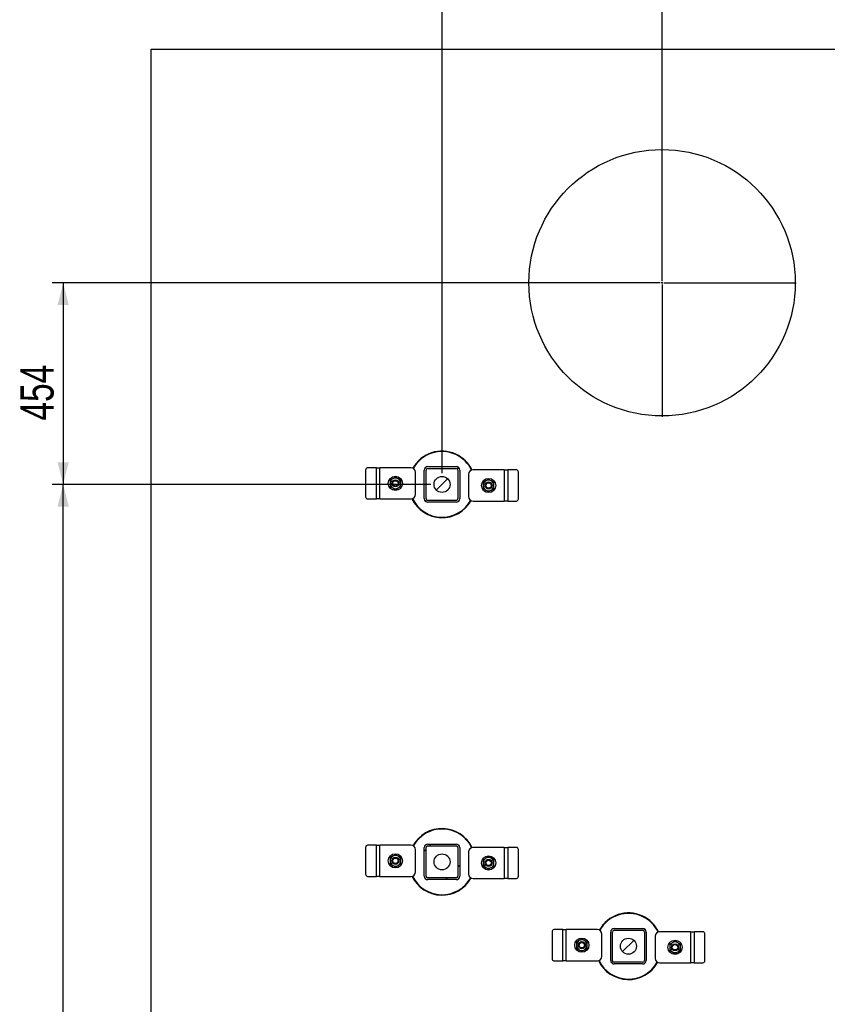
# Model space of a CAD drawing. Header units: millimetres. Extents: x 5 to 589, y 5 to 415.
# Tile 85 of 90: x 443 to 516, y 233 to 321. Entities that reach past the tile are written whole.
import ezdxf

# ---------------------------------------------------------------- set-up
doc = ezdxf.new("R2010")
doc.units = ezdxf.units.MM
doc.linetypes.add('CENTERX2', pattern=[20.32, 12.7, -2.54, 2.54, -2.54])
for name, color, linetype in [('COTES', 1, 'Continuous'), ('TRAIT-FINS', 9, 'Continuous'), ('TRAIT-MIXTES', 3, 'CENTERX2')]:
    doc.layers.add(name, color=color, linetype=linetype)
doc.layers.add('TRAIT-FORT', color=4, linetype='Continuous', lineweight=25)
doc.styles.add('SLDTEXTSTYLE0', font='TXT', dxfattribs={"width": 0.75})
doc.dimstyles.new('SLDDIMSTYLE0', dxfattribs={"dimtxt": 3, "dimasz": 2, "dimexe": 0, "dimexo": 0.0625, "dimgap": 0.75, "dimtad": 1, "dimdec": 0, "dimlfac": 25, "dimrnd": 1e-09, "dimzin": 12, "dimdsep": 46, "dimtxsty": 'SLDTEXTSTYLE0', "dimsah": 1, "dimcen": 0.09, "dimadec": 0, "dimazin": 3, "dimtfac": 1, "dimtdec": 0, "dimtofl": 0, "dimtmove": 0, "dimatfit": 3, "dimfxl": 1, "dimfrac": 2, "dimtolj": 1, "dimtzin": 12, "dimarcsym": 0})

# ---------------------------------------------------------------- blocks, each defined once
blk = doc.blocks.new('_D_22')
at = {"layer": 'COTES', "color": 1, "transparency": 16777216}
for p, q in [((481.489, 280.421), (481.489, 324.585)), ((501.319, 298.586), (501.319, 324.585)), ((481.489, 323.585), (501.319, 323.585))]:
    blk.add_line(p, q, dxfattribs=at)
for points in [[(481.489, 323.585), (483.489, 323.085), (483.489, 324.085)], [(501.319, 323.585), (499.319, 324.085), (499.319, 323.085)]]:
    blk.add_solid(points, dxfattribs=at)
at = {"layer": 'COTES', "color": 1, "transparency": 16777216, "insert": (488.079, 327.452), "char_height": 3, "attachment_point": 1, "style": 'SLDTEXTSTYLE0'}
blk.add_mtext('496', dxfattribs=at)
blk = doc.blocks.new('_D_23')
at = {"layer": 'COTES', "color": 1, "transparency": 16777216}
for p, q in [((501.319, 298.586), (501.319, 324.585)), ((549.089, 280.421), (549.089, 324.585)), ((549.089, 323.585), (501.319, 323.585))]:
    blk.add_line(p, q, dxfattribs=at)
for points in [[(501.319, 323.585), (503.319, 323.085), (503.319, 324.085)], [(549.089, 323.585), (547.089, 324.085), (547.089, 323.085)]]:
    blk.add_solid(points, dxfattribs=at)
at = {"layer": 'COTES', "color": 1, "transparency": 16777216, "insert": (520.771, 327.452), "char_height": 3, "attachment_point": 1, "style": 'SLDTEXTSTYLE0'}
blk.add_mtext('1194', dxfattribs=at)
blk = doc.blocks.new('_D_24')
at = {"layer": 'COTES', "color": 1, "transparency": 16777216}
for p, q in [((500.319, 297.586), (446.347, 297.586)), ((447.347, 297.586), (447.347, 279.421)), ((480.489, 279.421), (446.347, 279.421))]:
    blk.add_line(p, q, dxfattribs=at)
for points in [[(447.347, 297.586), (446.847, 295.586), (447.847, 295.586)], [(447.347, 279.421), (447.847, 281.421), (446.847, 281.421)]]:
    blk.add_solid(points, dxfattribs=at)
at = {"layer": 'COTES', "color": 1, "transparency": 16777216, "insert": (443.48, 285.178), "char_height": 3, "attachment_point": 1, "rotation": 90, "style": 'SLDTEXTSTYLE0'}
blk.add_mtext('454', dxfattribs=at)
blk = doc.blocks.new('_D_25')
at = {"layer": 'COTES', "color": 1, "transparency": 16777216}
for p, q in [((480.489, 279.421), (446.347, 279.421)), ((447.347, 177.421), (447.347, 279.421)), ((481.089, 177.421), (446.347, 177.421))]:
    blk.add_line(p, q, dxfattribs=at)
for points in [[(447.347, 279.421), (446.847, 277.421), (447.847, 277.421)], [(447.347, 177.421), (447.847, 179.421), (446.847, 179.421)]]:
    blk.add_solid(points, dxfattribs=at)
at = {"layer": 'COTES', "color": 1, "transparency": 16777216, "insert": (443.48, 223.987), "char_height": 3, "attachment_point": 1, "rotation": 90, "style": 'SLDTEXTSTYLE0'}
blk.add_mtext('2550', dxfattribs=at)
blk = doc.blocks.new('SW_CENTERMARKSYMBOL_0')
at = {"layer": 'TRAIT-MIXTES', "color": 0}
for p, q in [((0, 0.16), (0, 12.08)), ((-0.16, 0), (-12.08, 0)), ((0, 0), (-0.08, 0)), ((0, 0), (0, 0.08)), ((0, 0), (0, -0.08)), ((0, 0), (0.08, 0)), ((0.16, 0), (12.08, 0)), ((0, -0.16), (0, -12.08))]:
    blk.add_line(p, q, dxfattribs=at)

msp = doc.modelspace()

# ---------------------------------------------------------------- hatches: boundary and pattern name
at = {"layer": 'TRAIT-FINS'}
h = msp.add_hatch(dxfattribs=at)
h.set_pattern_fill('ANSI31', color=9, angle=3e-322, style=0)
edge = h.paths.add_edge_path(flags=0)
edge.add_arc((480.209, 280.701), 0.32, 90, 180)
edge.add_line((479.889, 280.701), (479.889, 278.141))
edge.add_arc((480.209, 278.141), 0.32, 180, 270)
edge.add_line((480.209, 277.821), (482.769, 277.821))
edge.add_arc((482.769, 278.141), 0.32, 270, 360)
edge.add_line((483.089, 278.141), (483.089, 280.701))
edge.add_arc((482.769, 280.701), 0.32, 0, 90)
edge.add_line((482.769, 281.021), (480.209, 281.021))
edge = h.paths.add_edge_path(flags=0)
edge.add_line((480.049, 278.141), (480.049, 280.701))
edge.add_arc((480.209, 280.701), 0.16, 90, 180, ccw=False)
edge.add_line((480.209, 280.861), (482.769, 280.861))
edge.add_arc((482.769, 280.701), 0.16, 0, 90, ccw=False)
edge.add_line((482.929, 280.701), (482.929, 278.141))
edge.add_arc((482.769, 278.141), 0.16, 270, 360, ccw=False)
edge.add_line((482.769, 277.981), (480.209, 277.981))
edge.add_arc((480.209, 278.141), 0.16, 180, 270, ccw=False)
h = msp.add_hatch(dxfattribs=at)
h.set_pattern_fill('ANSI32', color=9, style=0)
edge = h.paths.add_edge_path(flags=0)
edge.add_arc((481.489, 279.421), 0.72, 0, 360)
h = msp.add_hatch(dxfattribs=at)
h.set_pattern_fill('ANSI31', color=9, angle=3e-322, style=0)
edge = h.paths.add_edge_path(flags=0)
edge.add_arc((480.209, 244.141), 0.32, 180, 270)
edge.add_line((480.209, 243.821), (482.769, 243.821))
edge.add_arc((482.769, 244.141), 0.32, 270, 360)
edge.add_line((483.089, 244.141), (483.089, 246.701))
edge.add_arc((482.769, 246.701), 0.32, 0, 90)
edge.add_line((482.769, 247.021), (480.209, 247.021))
edge.add_arc((480.209, 246.701), 0.32, 90, 180)
edge.add_line((479.889, 246.701), (479.889, 244.141))
edge = h.paths.add_edge_path(flags=0)
edge.add_line((482.769, 243.981), (480.209, 243.981))
edge.add_arc((480.209, 244.141), 0.16, 180, 270, ccw=False)
edge.add_line((480.049, 244.141), (480.049, 246.701))
edge.add_arc((480.209, 246.701), 0.16, 90, 180, ccw=False)
edge.add_line((480.209, 246.861), (482.769, 246.861))
edge.add_arc((482.769, 246.701), 0.16, 0, 90, ccw=False)
edge.add_line((482.929, 246.701), (482.929, 244.141))
edge.add_arc((482.769, 244.141), 0.16, 270, 360, ccw=False)
h = msp.add_hatch(dxfattribs=at)
h.set_pattern_fill('ANSI32', color=9, style=0)
edge = h.paths.add_edge_path(flags=0)
edge.add_arc((481.489, 245.421), 0.72, 0, 360)
h = msp.add_hatch(dxfattribs=at)
h.set_pattern_fill('ANSI31', color=9, angle=3e-322, style=0)
edge = h.paths.add_edge_path(flags=0)
edge.add_arc((497.009, 239.101), 0.32, 90, 180)
edge.add_line((496.689, 239.101), (496.689, 236.541))
edge.add_arc((497.009, 236.541), 0.32, 180, 270)
edge.add_line((497.009, 236.221), (499.569, 236.221))
edge.add_arc((499.569, 236.541), 0.32, 270, 360)
edge.add_line((499.889, 236.541), (499.889, 239.101))
edge.add_arc((499.569, 239.101), 0.32, 0, 90)
edge.add_line((499.569, 239.421), (497.009, 239.421))
edge = h.paths.add_edge_path(flags=0)
edge.add_line((496.849, 236.541), (496.849, 239.101))
edge.add_arc((497.009, 239.101), 0.16, 90, 180, ccw=False)
edge.add_line((497.009, 239.261), (499.569, 239.261))
edge.add_arc((499.569, 239.101), 0.16, 0, 90, ccw=False)
edge.add_line((499.729, 239.101), (499.729, 236.541))
edge.add_arc((499.569, 236.541), 0.16, 270, 360, ccw=False)
edge.add_line((499.569, 236.381), (497.009, 236.381))
edge.add_arc((497.009, 236.541), 0.16, 180, 270, ccw=False)
h = msp.add_hatch(dxfattribs=at)
h.set_pattern_fill('ANSI32', color=9, style=0)
edge = h.paths.add_edge_path(flags=0)
edge.add_arc((498.289, 237.821), 0.72, 0, 360)

# ---------------------------------------------------------------- linework, layer by layer
at = {"layer": 'TRAIT-FORT', "color": 4, "linetype": 'Continuous', "lineweight": 25}
for p, q in [((455.289, 318.621), (575.289, 318.621)), ((455.289, 150.621), (455.289, 318.621)), ((474.605, 280.715), (474.605, 278.315)), ((475.57, 280.915), (474.778, 280.915)), ((475.57, 278.115), (475.57, 280.915)), ((475.57, 280.915), (475.89, 280.915)), ((478.69, 280.915), (475.89, 280.915)), ((475.89, 278.115), (475.89, 280.915)), ((479.09, 278.515), (479.09, 280.515)), ((479.889, 278.141), (479.889, 280.701)), ((480.049, 278.141), (480.049, 280.701)), ((480.209, 281.021), (482.769, 281.021)), ((480.209, 280.861), (482.769, 280.861)), ((482.929, 280.701), (482.929, 278.141)), ((483.089, 280.701), (483.089, 278.141)), ((483.887, 280.326), (483.887, 278.326)), ((487.087, 280.726), (484.287, 280.726)), ((487.087, 280.726), (487.087, 277.926)), ((487.087, 280.726), (487.407, 280.726)), ((487.407, 280.726), (487.407, 277.926)), ((488.199, 280.726), (487.407, 280.726)), ((488.372, 278.126), (488.372, 280.526)), ((474.778, 278.115), (475.57, 278.115)), ((475.89, 278.115), (475.57, 278.115)), ((475.89, 278.115), (478.69, 278.115)), ((482.769, 277.981), (480.209, 277.981)), ((482.769, 277.821), (480.209, 277.821)), ((484.287, 277.926), (487.087, 277.926)), ((487.407, 277.926), (487.087, 277.926)), ((487.407, 277.926), (488.199, 277.926)), ((474.605, 246.715), (474.605, 244.315)), ((475.57, 246.915), (474.778, 246.915)), ((475.57, 244.115), (475.57, 246.915)), ((475.57, 246.915), (475.89, 246.915)), ((478.69, 246.915), (475.89, 246.915)), ((475.89, 244.115), (475.89, 246.915)), ((479.889, 244.141), (479.889, 246.701)), ((480.049, 244.141), (480.049, 246.701)), ((480.209, 247.021), (482.769, 247.021)), ((480.209, 246.861), (482.769, 246.861)), ((482.929, 246.701), (482.929, 244.141)), ((483.089, 246.701), (483.089, 244.141)), ((487.087, 246.726), (484.287, 246.726)), ((487.087, 246.726), (487.087, 243.926)), ((487.087, 246.726), (487.407, 246.726)), ((487.407, 246.726), (487.407, 243.926)), ((488.199, 246.726), (487.407, 246.726)), ((479.09, 244.515), (479.09, 246.515)), ((483.887, 246.326), (483.887, 244.326)), ((488.372, 244.126), (488.372, 246.526)), ((474.778, 244.115), (475.57, 244.115)), ((475.89, 244.115), (475.57, 244.115)), ((475.89, 244.115), (478.69, 244.115)), ((482.769, 243.981), (480.209, 243.981)), ((484.287, 243.926), (487.087, 243.926)), ((487.407, 243.926), (487.087, 243.926)), ((487.407, 243.926), (488.199, 243.926)), ((482.769, 243.821), (480.209, 243.821)), ((491.405, 239.115), (491.405, 236.715)), ((492.37, 239.315), (491.578, 239.315)), ((492.37, 236.515), (492.37, 239.315)), ((492.37, 239.315), (492.69, 239.315)), ((495.49, 239.315), (492.69, 239.315)), ((492.69, 236.515), (492.69, 239.315)), ((495.89, 236.915), (495.89, 238.915)), ((496.689, 236.541), (496.689, 239.101)), ((496.849, 236.541), (496.849, 239.101)), ((497.009, 239.421), (499.569, 239.421)), ((497.009, 239.261), (499.569, 239.261)), ((499.729, 239.101), (499.729, 236.541)), ((499.889, 239.101), (499.889, 236.541)), ((500.687, 238.726), (500.687, 236.726)), ((503.887, 239.126), (501.087, 239.126)), ((503.887, 239.126), (503.887, 236.326)), ((503.887, 239.126), (504.207, 239.126)), ((504.207, 239.126), (504.207, 236.326)), ((504.999, 239.126), (504.207, 239.126)), ((505.172, 236.526), (505.172, 238.926)), ((491.578, 236.515), (492.37, 236.515)), ((492.69, 236.515), (492.37, 236.515)), ((492.69, 236.515), (495.49, 236.515)), ((499.569, 236.381), (497.009, 236.381)), ((499.569, 236.221), (497.009, 236.221)), ((501.087, 236.326), (503.887, 236.326)), ((504.207, 236.326), (503.887, 236.326)), ((504.207, 236.326), (504.999, 236.326))]:
    msp.add_line(p, q, dxfattribs=at)
for centre, radius in [((501.319, 297.586), 12), ((477.29, 279.515), 0.64), ((477.29, 279.515), 0.32), ((477.29, 279.515), 0.244), ((481.489, 279.421), 0.72), ((485.687, 279.326), 0.64), ((485.687, 279.326), 0.32), ((485.687, 279.326), 0.244), ((477.29, 245.515), 0.64), ((477.29, 245.515), 0.32), ((477.29, 245.515), 0.244), ((481.489, 245.421), 0.72), ((485.687, 245.326), 0.64), ((485.687, 245.326), 0.32), ((485.687, 245.326), 0.244), ((494.09, 237.915), 0.64), ((494.09, 237.915), 0.32), ((494.09, 237.915), 0.244), ((498.289, 237.821), 0.72), ((502.487, 237.726), 0.64), ((502.487, 237.726), 0.32), ((502.487, 237.726), 0.244)]:
    msp.add_circle(centre, radius, dxfattribs=at)
for centre, radius, start, end in [((481.489, 279.421), 3, 65.32581, 151.00631), ((481.489, 279.421), 2.96, 65.32581, 151.11981), ((481.489, 279.421), 2.96, 25.67227, 65.32581), ((481.489, 279.421), 3, 25.44754, 65.32581), ((474.792, 280.728), 0.188, 94.40195, 183.81126), ((478.69, 280.515), 0.4, 0, 90), ((480.209, 280.701), 0.32, 90, 180), ((480.209, 280.701), 0.16, 90, 180), ((482.769, 280.701), 0.32, 0, 90), ((482.769, 280.701), 0.16, 0, 90), ((484.287, 280.326), 0.4, 90, 180), ((488.185, 280.539), 0.188, 356.18874, 85.59805), ((477.29, 279.515), 0.48, 120, 180), ((477.29, 279.515), 0.48, 180, 240), ((477.29, 279.515), 0.48, 60, 120), ((477.29, 279.515), 0.48, 360, 60), ((477.29, 279.515), 0.48, 300, 360), ((485.687, 279.326), 0.48, 120, 180), ((485.687, 279.326), 0.48, 60, 120), ((485.687, 279.326), 0.48, 0, 60), ((477.29, 279.515), 0.48, 240, 300), ((478.69, 278.515), 0.4, 270, 0), ((485.687, 279.326), 0.48, 180, 240), ((485.687, 279.326), 0.48, 240, 300), ((485.687, 279.326), 0.48, 300, 0), ((474.792, 278.303), 0.188, 176.18874, 265.59805), ((481.489, 279.421), 3, 205.44649, 331.01677), ((481.489, 279.421), 2.96, 205.66101, 331.12657), ((480.209, 278.141), 0.32, 180, 270), ((480.209, 278.141), 0.16, 180, 270), ((482.769, 278.141), 0.32, 270, 0), ((482.769, 278.141), 0.16, 270, 0), ((484.287, 278.326), 0.4, 180, 270), ((488.185, 278.114), 0.188, 274.40195, 3.81126), ((481.489, 245.421), 3, 25.47251, 151.03245), ((481.489, 245.421), 2.96, 25.66799, 151.00372), ((474.792, 246.728), 0.188, 94.40195, 183.81126), ((478.69, 246.515), 0.4, 0, 90), ((480.209, 246.701), 0.32, 90, 180), ((480.209, 246.701), 0.16, 90, 180), ((482.769, 246.701), 0.32, 0, 90), ((482.769, 246.701), 0.16, 0, 90), ((484.287, 246.326), 0.4, 90, 180), ((488.185, 246.539), 0.188, 356.18874, 85.59805), ((477.29, 245.515), 0.48, 120, 180), ((477.29, 245.515), 0.48, 60, 120), ((477.29, 245.515), 0.48, 360, 60), ((485.687, 245.326), 0.48, 120, 180), ((485.687, 245.326), 0.48, 60, 120), ((485.687, 245.326), 0.48, 0, 60), ((477.29, 245.515), 0.48, 180, 240), ((477.29, 245.515), 0.48, 240, 300), ((477.29, 245.515), 0.48, 300, 360), ((485.687, 245.326), 0.48, 180, 240), ((485.687, 245.326), 0.48, 240, 300), ((485.687, 245.326), 0.48, 300, 0), ((474.792, 244.303), 0.188, 176.18874, 265.59805), ((478.69, 244.515), 0.4, 270, 0), ((481.489, 245.421), 3, 205.47262, 331.03239), ((481.489, 245.421), 2.96, 205.67626, 331.13158), ((480.209, 244.141), 0.32, 180, 270), ((480.209, 244.141), 0.16, 180, 270), ((482.769, 244.141), 0.32, 270, 0), ((482.769, 244.141), 0.16, 270, 0), ((484.287, 244.326), 0.4, 180, 270), ((488.185, 244.114), 0.188, 274.40195, 3.81126), ((498.289, 237.821), 3, 65.32581, 151.01631), ((498.289, 237.821), 2.96, 65.32581, 151.11981), ((498.289, 237.821), 2.96, 25.67227, 65.32581), ((498.289, 237.821), 3, 25.44754, 65.32581), ((491.592, 239.128), 0.188, 94.40195, 183.81126), ((495.49, 238.915), 0.4, 0, 90), ((497.009, 239.101), 0.32, 90, 180), ((497.009, 239.101), 0.16, 90, 180), ((499.569, 239.101), 0.32, 0, 90), ((499.569, 239.101), 0.16, 0, 90), ((501.087, 238.726), 0.4, 90, 180), ((504.985, 238.939), 0.188, 356.18874, 85.59805), ((494.09, 237.915), 0.48, 120, 180), ((494.09, 237.915), 0.48, 180, 240), ((494.09, 237.915), 0.48, 60, 120), ((494.09, 237.915), 0.48, 360, 60), ((494.09, 237.915), 0.48, 300, 360), ((502.487, 237.726), 0.48, 120, 180), ((502.487, 237.726), 0.48, 180, 240), ((502.487, 237.726), 0.48, 60, 120), ((502.487, 237.726), 0.48, 0, 60), ((502.487, 237.726), 0.48, 300, 0), ((494.09, 237.915), 0.48, 240, 300), ((495.49, 236.915), 0.4, 270, 0), ((502.487, 237.726), 0.48, 240, 300), ((491.592, 236.703), 0.188, 176.18874, 265.59805), ((498.289, 237.821), 3, 205.44649, 331.01677), ((498.289, 237.821), 2.96, 205.66101, 331.12657), ((497.009, 236.541), 0.32, 180, 270), ((497.009, 236.541), 0.16, 180, 270), ((499.569, 236.541), 0.32, 270, 0), ((499.569, 236.541), 0.16, 270, 0), ((501.087, 236.726), 0.4, 180, 270), ((504.985, 236.514), 0.188, 274.40195, 3.81126)]:
    msp.add_arc(centre, radius, start, end, dxfattribs=at)
for points, knots in [([(477.05, 279.931), (477.009, 279.908), (476.929, 279.861), (476.849, 279.815), (476.81, 279.792)], [0, 0, 0, 0, 0.497844, 1, 1, 1, 1]), ([(476.81, 279.792), (476.81, 279.747), (476.81, 279.655), (476.81, 279.562), (476.81, 279.515)], [0, 0, 0, 0, 0.4981655, 1, 1, 1, 1]), ([(476.81, 279.515), (476.81, 279.469), (476.81, 279.376), (476.81, 279.284), (476.81, 279.238)], [0, 0, 0, 0, 0.4978437, 1, 1, 1, 1]), ([(477.29, 280.069), (477.25, 280.047), (477.171, 280.001), (477.09, 279.954), (477.05, 279.931)], [0, 0, 0, 0, 0.498165, 1, 1, 1, 1]), ([(477.53, 279.931), (477.489, 279.954), (477.409, 280), (477.329, 280.046), (477.29, 280.069)], [0, 0, 0, 0, 0.497844, 1, 1, 1, 1]), ([(477.77, 279.792), (477.73, 279.815), (477.651, 279.861), (477.57, 279.907), (477.53, 279.931)], [0, 0, 0, 0, 0.498165, 1, 1, 1, 1]), ([(477.77, 279.515), (477.77, 279.561), (477.77, 279.654), (477.77, 279.746), (477.77, 279.792)], [0, 0, 0, 0, 0.497844, 1, 1, 1, 1]), ([(477.77, 279.238), (477.77, 279.284), (477.77, 279.375), (477.77, 279.468), (477.77, 279.515)], [0, 0, 0, 0, 0.498165, 1, 1, 1, 1]), ([(485.447, 279.742), (485.407, 279.719), (485.327, 279.672), (485.247, 279.626), (485.207, 279.603)], [0, 0, 0, 0, 0.497844, 1, 1, 1, 1]), ([(485.207, 279.603), (485.207, 279.558), (485.207, 279.466), (485.207, 279.373), (485.207, 279.326)], [0, 0, 0, 0, 0.498165, 1, 1, 1, 1]), ([(485.687, 279.881), (485.648, 279.858), (485.568, 279.812), (485.488, 279.765), (485.447, 279.742)], [0, 0, 0, 0, 0.4981655, 1, 1, 1, 1]), ([(485.927, 279.742), (485.887, 279.765), (485.807, 279.812), (485.727, 279.858), (485.687, 279.881)], [0, 0, 0, 0, 0.497844, 1, 1, 1, 1]), ([(486.167, 279.603), (486.128, 279.626), (486.048, 279.672), (485.968, 279.719), (485.927, 279.742)], [0, 0, 0, 0, 0.498165, 1, 1, 1, 1]), ([(486.167, 279.326), (486.167, 279.373), (486.167, 279.466), (486.167, 279.557), (486.167, 279.603)], [0, 0, 0, 0, 0.497844, 1, 1, 1, 1]), ([(476.81, 279.238), (476.849, 279.215), (476.929, 279.169), (477.009, 279.123), (477.05, 279.099)], [0, 0, 0, 0, 0.498165, 1, 1, 1, 1]), ([(477.05, 279.099), (477.09, 279.076), (477.17, 279.03), (477.25, 278.984), (477.29, 278.961)], [0, 0, 0, 0, 0.4978437, 1, 1, 1, 1]), ([(477.29, 278.961), (477.329, 278.984), (477.409, 279.03), (477.489, 279.076), (477.53, 279.099)], [0, 0, 0, 0, 0.498165, 1, 1, 1, 1]), ([(477.53, 279.099), (477.57, 279.123), (477.65, 279.169), (477.73, 279.215), (477.77, 279.238)], [0, 0, 0, 0, 0.497844, 1, 1, 1, 1]), ([(485.207, 279.326), (485.207, 279.28), (485.207, 279.187), (485.207, 279.095), (485.207, 279.049)], [0, 0, 0, 0, 0.497844, 1, 1, 1, 1]), ([(485.207, 279.049), (485.247, 279.026), (485.327, 278.98), (485.407, 278.934), (485.447, 278.911)], [0, 0, 0, 0, 0.498165, 1, 1, 1, 1]), ([(485.447, 278.911), (485.488, 278.887), (485.568, 278.841), (485.648, 278.795), (485.687, 278.772)], [0, 0, 0, 0, 0.497844, 1, 1, 1, 1]), ([(485.687, 278.772), (485.727, 278.795), (485.807, 278.841), (485.887, 278.887), (485.927, 278.911)], [0, 0, 0, 0, 0.498165, 1, 1, 1, 1]), ([(485.927, 278.911), (485.968, 278.934), (486.048, 278.98), (486.128, 279.026), (486.167, 279.049)], [0, 0, 0, 0, 0.497844, 1, 1, 1, 1]), ([(486.167, 279.049), (486.167, 279.095), (486.167, 279.187), (486.167, 279.28), (486.167, 279.326)], [0, 0, 0, 0, 0.4981655, 1, 1, 1, 1]), ([(477.05, 245.931), (477.009, 245.908), (476.929, 245.861), (476.849, 245.815), (476.81, 245.792)], [0, 0, 0, 0, 0.497844, 1, 1, 1, 1]), ([(476.81, 245.792), (476.81, 245.747), (476.81, 245.655), (476.81, 245.562), (476.81, 245.515)], [0, 0, 0, 0, 0.4981655, 1, 1, 1, 1]), ([(477.29, 246.069), (477.25, 246.047), (477.171, 246.001), (477.09, 245.954), (477.05, 245.931)], [0, 0, 0, 0, 0.498165, 1, 1, 1, 1]), ([(477.53, 245.931), (477.489, 245.954), (477.409, 246), (477.329, 246.046), (477.29, 246.069)], [0, 0, 0, 0, 0.497844, 1, 1, 1, 1]), ([(477.77, 245.792), (477.73, 245.815), (477.651, 245.861), (477.57, 245.907), (477.53, 245.931)], [0, 0, 0, 0, 0.498165, 1, 1, 1, 1]), ([(477.77, 245.515), (477.77, 245.561), (477.77, 245.654), (477.77, 245.746), (477.77, 245.792)], [0, 0, 0, 0, 0.497844, 1, 1, 1, 1]), ([(485.447, 245.742), (485.407, 245.719), (485.327, 245.672), (485.247, 245.626), (485.207, 245.603)], [0, 0, 0, 0, 0.497844, 1, 1, 1, 1]), ([(485.687, 245.881), (485.648, 245.858), (485.568, 245.812), (485.488, 245.765), (485.447, 245.742)], [0, 0, 0, 0, 0.4981655, 1, 1, 1, 1]), ([(485.927, 245.742), (485.887, 245.765), (485.807, 245.812), (485.727, 245.858), (485.687, 245.881)], [0, 0, 0, 0, 0.497844, 1, 1, 1, 1]), ([(486.167, 245.603), (486.128, 245.626), (486.048, 245.672), (485.968, 245.719), (485.927, 245.742)], [0, 0, 0, 0, 0.498165, 1, 1, 1, 1]), ([(476.81, 245.515), (476.81, 245.469), (476.81, 245.376), (476.81, 245.284), (476.81, 245.238)], [0, 0, 0, 0, 0.4978437, 1, 1, 1, 1]), ([(476.81, 245.238), (476.849, 245.215), (476.929, 245.169), (477.009, 245.123), (477.05, 245.099)], [0, 0, 0, 0, 0.498165, 1, 1, 1, 1]), ([(477.05, 245.099), (477.09, 245.076), (477.17, 245.03), (477.25, 244.984), (477.29, 244.961)], [0, 0, 0, 0, 0.4978437, 1, 1, 1, 1]), ([(477.29, 244.961), (477.329, 244.984), (477.409, 245.03), (477.489, 245.076), (477.53, 245.099)], [0, 0, 0, 0, 0.498165, 1, 1, 1, 1]), ([(477.53, 245.099), (477.57, 245.123), (477.65, 245.169), (477.73, 245.215), (477.77, 245.238)], [0, 0, 0, 0, 0.497844, 1, 1, 1, 1]), ([(477.77, 245.238), (477.77, 245.284), (477.77, 245.375), (477.77, 245.468), (477.77, 245.515)], [0, 0, 0, 0, 0.498165, 1, 1, 1, 1]), ([(485.207, 245.603), (485.207, 245.558), (485.207, 245.466), (485.207, 245.373), (485.207, 245.326)], [0, 0, 0, 0, 0.498165, 1, 1, 1, 1]), ([(485.207, 245.326), (485.207, 245.28), (485.207, 245.187), (485.207, 245.095), (485.207, 245.049)], [0, 0, 0, 0, 0.497844, 1, 1, 1, 1]), ([(485.207, 245.049), (485.247, 245.026), (485.327, 244.98), (485.407, 244.934), (485.447, 244.911)], [0, 0, 0, 0, 0.498165, 1, 1, 1, 1]), ([(485.447, 244.911), (485.488, 244.887), (485.568, 244.841), (485.648, 244.795), (485.687, 244.772)], [0, 0, 0, 0, 0.497844, 1, 1, 1, 1]), ([(485.687, 244.772), (485.727, 244.795), (485.807, 244.841), (485.887, 244.887), (485.927, 244.911)], [0, 0, 0, 0, 0.498165, 1, 1, 1, 1]), ([(485.927, 244.911), (485.968, 244.934), (486.048, 244.98), (486.128, 245.026), (486.167, 245.049)], [0, 0, 0, 0, 0.497844, 1, 1, 1, 1]), ([(486.167, 245.326), (486.167, 245.373), (486.167, 245.466), (486.167, 245.557), (486.167, 245.603)], [0, 0, 0, 0, 0.497844, 1, 1, 1, 1]), ([(486.167, 245.049), (486.167, 245.095), (486.167, 245.187), (486.167, 245.28), (486.167, 245.326)], [0, 0, 0, 0, 0.4981655, 1, 1, 1, 1]), ([(493.85, 238.331), (493.809, 238.308), (493.729, 238.261), (493.649, 238.215), (493.61, 238.192)], [0, 0, 0, 0, 0.497844, 1, 1, 1, 1]), ([(493.61, 238.192), (493.61, 238.147), (493.61, 238.055), (493.61, 237.962), (493.61, 237.915)], [0, 0, 0, 0, 0.4981655, 1, 1, 1, 1]), ([(493.61, 237.915), (493.61, 237.869), (493.61, 237.776), (493.61, 237.684), (493.61, 237.638)], [0, 0, 0, 0, 0.4978437, 1, 1, 1, 1]), ([(494.09, 238.469), (494.05, 238.447), (493.971, 238.401), (493.89, 238.354), (493.85, 238.331)], [0, 0, 0, 0, 0.498165, 1, 1, 1, 1]), ([(494.33, 238.331), (494.289, 238.354), (494.209, 238.4), (494.129, 238.446), (494.09, 238.469)], [0, 0, 0, 0, 0.497844, 1, 1, 1, 1]), ([(494.57, 238.192), (494.53, 238.215), (494.451, 238.261), (494.37, 238.307), (494.33, 238.331)], [0, 0, 0, 0, 0.498165, 1, 1, 1, 1]), ([(494.57, 237.915), (494.57, 237.961), (494.57, 238.054), (494.57, 238.146), (494.57, 238.192)], [0, 0, 0, 0, 0.497844, 1, 1, 1, 1]), ([(494.57, 237.638), (494.57, 237.684), (494.57, 237.775), (494.57, 237.868), (494.57, 237.915)], [0, 0, 0, 0, 0.498165, 1, 1, 1, 1]), ([(502.247, 238.142), (502.207, 238.119), (502.127, 238.072), (502.047, 238.026), (502.007, 238.003)], [0, 0, 0, 0, 0.497844, 1, 1, 1, 1]), ([(502.007, 238.003), (502.007, 237.958), (502.007, 237.866), (502.007, 237.773), (502.007, 237.726)], [0, 0, 0, 0, 0.498165, 1, 1, 1, 1]), ([(502.007, 237.726), (502.007, 237.68), (502.007, 237.587), (502.007, 237.495), (502.007, 237.449)], [0, 0, 0, 0, 0.497844, 1, 1, 1, 1]), ([(502.487, 238.281), (502.448, 238.258), (502.368, 238.212), (502.288, 238.165), (502.247, 238.142)], [0, 0, 0, 0, 0.4981655, 1, 1, 1, 1]), ([(502.727, 238.142), (502.687, 238.165), (502.607, 238.212), (502.527, 238.258), (502.487, 238.281)], [0, 0, 0, 0, 0.497844, 1, 1, 1, 1]), ([(502.967, 238.003), (502.928, 238.026), (502.848, 238.072), (502.768, 238.119), (502.727, 238.142)], [0, 0, 0, 0, 0.498165, 1, 1, 1, 1]), ([(502.967, 237.726), (502.967, 237.773), (502.967, 237.866), (502.967, 237.957), (502.967, 238.003)], [0, 0, 0, 0, 0.497844, 1, 1, 1, 1]), ([(502.967, 237.449), (502.967, 237.495), (502.967, 237.587), (502.967, 237.68), (502.967, 237.726)], [0, 0, 0, 0, 0.4981655, 1, 1, 1, 1]), ([(493.61, 237.638), (493.649, 237.615), (493.729, 237.569), (493.809, 237.523), (493.85, 237.499)], [0, 0, 0, 0, 0.498165, 1, 1, 1, 1]), ([(493.85, 237.499), (493.89, 237.476), (493.97, 237.43), (494.05, 237.384), (494.09, 237.361)], [0, 0, 0, 0, 0.4978437, 1, 1, 1, 1]), ([(494.09, 237.361), (494.129, 237.384), (494.209, 237.43), (494.289, 237.476), (494.33, 237.499)], [0, 0, 0, 0, 0.498165, 1, 1, 1, 1]), ([(494.33, 237.499), (494.37, 237.523), (494.45, 237.569), (494.53, 237.615), (494.57, 237.638)], [0, 0, 0, 0, 0.497844, 1, 1, 1, 1]), ([(502.007, 237.449), (502.047, 237.426), (502.127, 237.38), (502.207, 237.334), (502.247, 237.311)], [0, 0, 0, 0, 0.498165, 1, 1, 1, 1]), ([(502.247, 237.311), (502.288, 237.287), (502.368, 237.241), (502.448, 237.195), (502.487, 237.172)], [0, 0, 0, 0, 0.497844, 1, 1, 1, 1]), ([(502.487, 237.172), (502.527, 237.195), (502.607, 237.241), (502.687, 237.287), (502.727, 237.311)], [0, 0, 0, 0, 0.498165, 1, 1, 1, 1]), ([(502.727, 237.311), (502.768, 237.334), (502.848, 237.38), (502.928, 237.426), (502.967, 237.449)], [0, 0, 0, 0, 0.497844, 1, 1, 1, 1])]:
    msp.add_open_spline(points, degree=3, knots=knots, dxfattribs=at)

# ---------------------------------------------------------------- block references
at = {"layer": 'TRAIT-MIXTES', "color": 3}
msp.add_blockref('SW_CENTERMARKSYMBOL_0', (501.319, 297.586), dxfattribs=at)

# ---------------------------------------------------------------- dimensions: what is measured, and where the dimension line sits
at = {"layer": 'COTES', "color": 1}
for p1, picture, middle in [((481.489, 279.421), '_D_22', (491.404, 323.585)), ((549.089, 279.421), '_D_23', (525.204, 323.585))]:
    dim = msp.add_linear_dim(base=(501.319, 323.585), p1=p1, p2=(501.319, 297.586), dimstyle='SLDDIMSTYLE0', dxfattribs=at)
    dim.commit()
    dim.dimension.update_dxf_attribs({"geometry": picture, "text_midpoint": middle, "dimtype": 160})
for p1, picture, middle in [((501.319, 297.586), '_D_24', (447.347, 288.503)), ((482.089, 177.421), '_D_25', (447.347, 228.421))]:
    dim = msp.add_linear_dim(base=(447.347, 279.421), p1=p1, p2=(481.489, 279.421), angle=90, dimstyle='SLDDIMSTYLE0', dxfattribs=at)
    dim.commit()
    dim.dimension.update_dxf_attribs({"geometry": picture, "text_midpoint": middle, "dimtype": 160})

doc.saveas('drawing.dxf')
